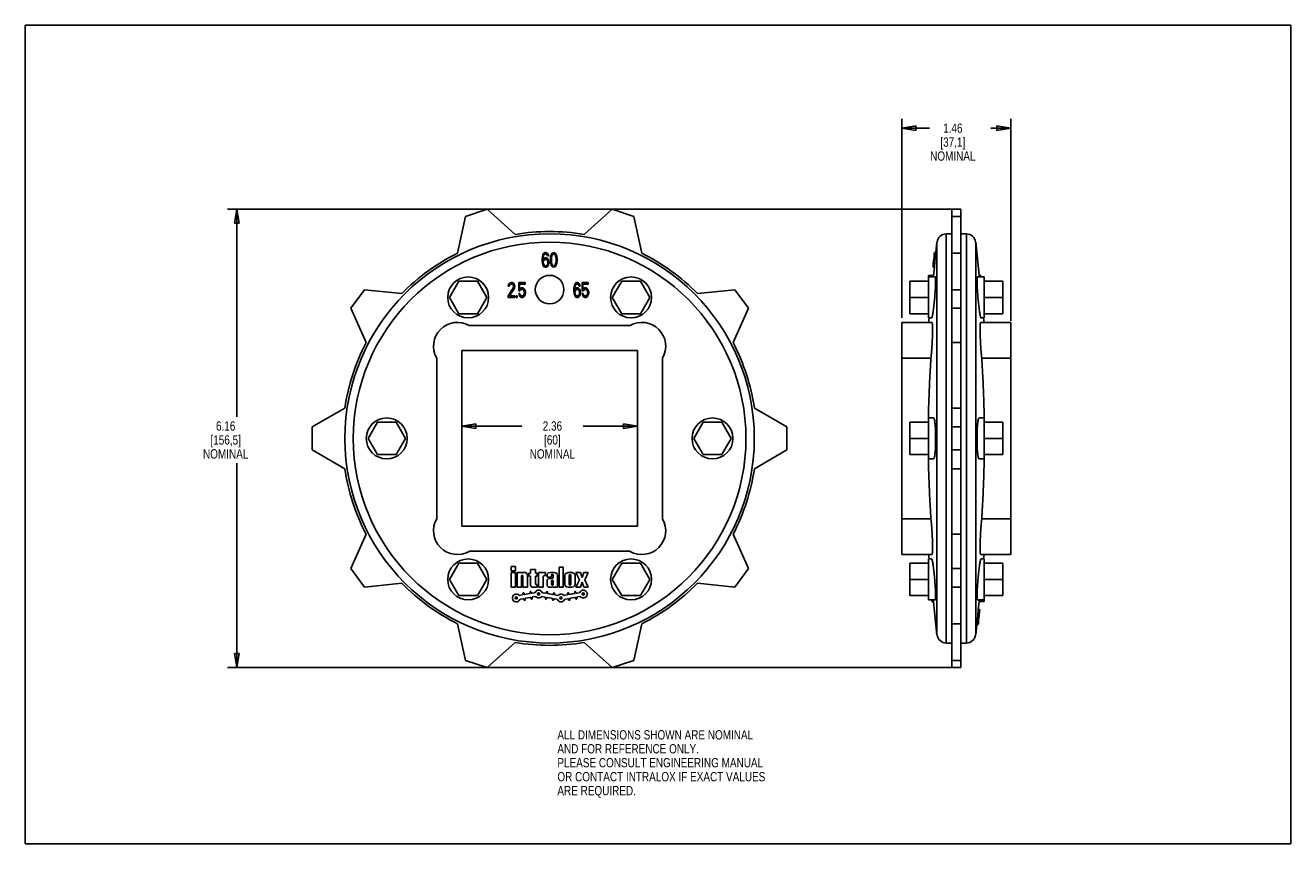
# Model space of a CAD drawing. Header units: inches. Extents: x 0 to 17, y 0 to 11.
import ezdxf

# ---------------------------------------------------------------- set-up
doc = ezdxf.new("R2010")
doc.units = ezdxf.units.IN
doc.header["$LTSCALE"] = 0.935
doc.header["$MEASUREMENT"] = 0
doc.layers.get('0').update_dxf_attribs({"linetype": 'CONTINUOUS'})
doc.layers.add('ALL_FEATURES', color=7, linetype='CONTINUOUS')
doc.styles.get("Standard").update_dxf_attribs({"font": 'txt', "width": 0.8})
doc.dimstyles.new('DIMSTYLE_1', dxfattribs={"dimtxt": 0.125, "dimasz": 0.1875, "dimexe": 0.18, "dimexo": 0.0625, "dimgap": 0.09, "dimtad": 0, "dimtih": 1, "dimtoh": 1, "dimzin": 4, "dimdsep": 46, "dimtxsty": 'STANDARD', "dimblk": 'CLOSED', "dimblk1": 'CLOSED', "dimblk2": 'CLOSED', "dimcen": 0.09, "dimadec": 0, "dimazin": 0, "dimtp": 0.01, "dimtm": 0.01, "dimtfac": 1, "dimtofl": 0, "dimtmove": 0, "dimatfit": 3, "dimldrblk": 'CLOSED', "dimfxl": 1, "dimtolj": 1, "dimtzin": 4, "dimarcsym": 0})

# ---------------------------------------------------------------- blocks, each defined once
blk = doc.blocks.new('_CLOSED')
at = {"color": 0, "linetype": 'BYBLOCK'}
for p, q in [((0, 0), (-1, 0.167)), ((-1, 0.167), (-1, -0.167)), ((-1, -0.167), (0, 0)), ((-1, 0), (0, 0))]:
    blk.add_line(p, q, dxfattribs=at)
blk = doc.blocks.new('*D0')
at = {"color": 3, "linetype": 'CONTINUOUS'}
for p, q in [((5.863, 6.566), (5.863, 5.489)), ((8.225, 6.566), (8.225, 5.489)), ((5.863, 5.614), (6.669, 5.614)), ((8.225, 5.614), (7.494, 5.614))]:
    blk.add_line(p, q, dxfattribs=at)
at = {"color": 3, "linetype": 'CONTINUOUS', "xscale": 0.1875, "yscale": 0.1875, "zscale": 0.1875, "rotation": 180}
blk.add_blockref('_CLOSED', (5.863, 5.614), dxfattribs=at)
at = {"color": 3, "linetype": 'CONTINUOUS', "xscale": 0.1875, "yscale": 0.1875, "zscale": 0.1875}
blk.add_blockref('_CLOSED', (8.225, 5.614), dxfattribs=at)
at = {"color": 3, "linetype": 'CONTINUOUS', "insert": (7.081, 5.677), "char_height": 0.125, "width": 0.7, "attachment_point": 2, "line_spacing_factor": 0.9}
blk.add_mtext('2.36\\P[60]\\PNOMINAL', dxfattribs=at)
blk = doc.blocks.new('*D1')
at = {"color": 3, "linetype": 'CONTINUOUS'}
for p, q in [((11.778, 7.07), (11.778, 9.742)), ((13.238, 7.027), (13.238, 9.742)), ((11.778, 9.617), (12.148, 9.617)), ((13.238, 9.617), (12.973, 9.617))]:
    blk.add_line(p, q, dxfattribs=at)
at = {"color": 3, "linetype": 'CONTINUOUS', "xscale": 0.1875, "yscale": 0.1875, "zscale": 0.1875, "rotation": 180}
blk.add_blockref('_CLOSED', (11.778, 9.617), dxfattribs=at)
at = {"color": 3, "linetype": 'CONTINUOUS', "xscale": 0.1875, "yscale": 0.1875, "zscale": 0.1875}
blk.add_blockref('_CLOSED', (13.238, 9.617), dxfattribs=at)
at = {"color": 3, "linetype": 'CONTINUOUS', "insert": (12.461, 9.68), "char_height": 0.125, "width": 0.7, "attachment_point": 2, "line_spacing_factor": 0.9}
blk.add_mtext('1.46\\P[37,1]\\PNOMINAL', dxfattribs=at)
blk = doc.blocks.new('*D2')
at = {"color": 3, "linetype": 'CONTINUOUS'}
for p, q in [((12.505, 8.528), (2.717, 8.528)), ((2.842, 8.528), (2.842, 5.739)), ((2.842, 2.367), (2.842, 5.114)), ((12.505, 2.367), (2.717, 2.367))]:
    blk.add_line(p, q, dxfattribs=at)
at = {"color": 3, "linetype": 'CONTINUOUS', "xscale": 0.1875, "yscale": 0.1875, "zscale": 0.1875}
for p, rotation in [((2.842, 8.528), 90), ((2.842, 2.367), 270)]:
    blk.add_blockref('_CLOSED', p, dxfattribs=dict(at, rotation=rotation))
at = {"color": 3, "linetype": 'CONTINUOUS', "insert": (2.692, 5.677), "char_height": 0.125, "width": 0.7, "attachment_point": 2, "line_spacing_factor": 0.9}
blk.add_mtext('6.16\\P[156,5]\\PNOMINAL', dxfattribs=at)

msp = doc.modelspace()

# ---------------------------------------------------------------- linework, layer by layer
at = {"color": 7, "linetype": 'CONTINUOUS'}
for p, q in [((0, 0), (0, 11)), ((0, 11), (17, 11)), ((17, 0), (17, 11)), ((6.205, 8.528), (5.912, 8.432)), ((6.581, 8.189), (6.205, 8.528)), ((7.883, 8.528), (7.507, 8.189)), ((8.176, 8.432), (7.883, 8.528)), ((12.448, 2.367), (12.448, 8.528)), ((12.568, 8.528), (12.448, 8.528)), ((12.568, 2.367), (12.568, 8.528)), ((5.912, 8.432), (5.807, 7.938)), ((8.281, 7.938), (8.176, 8.432)), ((12.568, 8.432), (12.448, 8.432)), ((12.373, 2.697), (12.373, 8.197)), ((12.373, 8.197), (12.448, 8.197)), ((12.643, 8.197), (12.568, 8.197)), ((12.643, 2.697), (12.643, 8.197)), ((12.234, 7.947), (12.248, 8.085)), ((12.248, 2.809), (12.248, 8.085)), ((12.768, 2.809), (12.768, 8.085)), ((12.814, 7.643), (12.768, 8.085)), ((6.944, 7.862), (6.947, 7.892)), ((6.944, 7.832), (6.944, 7.862)), ((6.944, 7.832), (6.947, 7.803)), ((6.947, 7.892), (6.952, 7.913)), ((6.952, 7.913), (6.959, 7.93)), ((6.957, 7.862), (6.959, 7.888)), ((6.957, 7.854), (6.972, 7.871)), ((6.957, 7.854), (6.957, 7.862)), ((6.959, 7.93), (6.972, 7.943)), ((6.959, 7.888), (6.962, 7.9)), ((6.959, 7.82), (6.962, 7.832)), ((6.962, 7.9), (6.967, 7.913)), ((6.962, 7.832), (6.967, 7.841)), ((6.967, 7.913), (6.974, 7.922)), ((6.967, 7.841), (6.974, 7.849)), ((6.972, 7.943), (6.984, 7.947)), ((6.972, 7.871), (6.984, 7.875)), ((6.974, 7.922), (6.982, 7.926)), ((6.974, 7.849), (6.982, 7.854)), ((6.982, 7.926), (6.997, 7.926)), ((6.982, 7.854), (6.999, 7.854)), ((6.984, 7.947), (6.994, 7.947)), ((6.984, 7.875), (6.997, 7.875)), ((6.994, 7.947), (7.007, 7.943)), ((6.997, 7.926), (7.004, 7.922)), ((6.997, 7.875), (7.009, 7.871)), ((6.999, 7.854), (7.007, 7.849)), ((7.004, 7.922), (7.012, 7.913)), ((7.007, 7.943), (7.019, 7.93)), ((7.007, 7.849), (7.014, 7.841)), ((7.009, 7.871), (7.022, 7.858)), ((7.012, 7.913), (7.017, 7.9)), ((7.014, 7.841), (7.019, 7.832)), ((7.017, 7.9), (7.029, 7.9)), ((7.019, 7.93), (7.027, 7.913)), ((7.019, 7.832), (7.022, 7.82)), ((7.022, 7.858), (7.029, 7.845)), ((7.027, 7.913), (7.029, 7.9)), ((7.029, 7.845), (7.034, 7.824)), ((7.034, 7.803), (7.034, 7.824)), ((7.054, 7.866), (7.057, 7.888)), ((7.054, 7.866), (7.054, 7.828)), ((7.054, 7.828), (7.057, 7.807)), ((7.057, 7.888), (7.059, 7.9)), ((7.059, 7.9), (7.064, 7.918)), ((7.064, 7.918), (7.072, 7.93)), ((7.067, 7.862), (7.069, 7.888)), ((7.067, 7.862), (7.067, 7.832)), ((7.067, 7.832), (7.069, 7.807)), ((7.069, 7.888), (7.079, 7.913)), ((7.072, 7.93), (7.084, 7.943)), ((7.079, 7.913), (7.087, 7.922)), ((7.084, 7.943), (7.099, 7.947)), ((7.087, 7.922), (7.099, 7.926)), ((7.099, 7.947), (7.114, 7.943)), ((7.099, 7.926), (7.112, 7.922)), ((7.112, 7.922), (7.119, 7.913)), ((7.114, 7.943), (7.127, 7.93)), ((7.119, 7.913), (7.129, 7.888)), ((7.127, 7.93), (7.134, 7.918)), ((7.129, 7.888), (7.132, 7.862)), ((7.129, 7.807), (7.132, 7.832)), ((7.132, 7.862), (7.132, 7.832)), ((7.134, 7.918), (7.139, 7.9)), ((7.139, 7.9), (7.142, 7.888)), ((7.142, 7.888), (7.144, 7.866)), ((7.142, 7.807), (7.144, 7.828)), ((7.144, 7.866), (7.144, 7.828)), ((12.199, 7.807), (12.201, 7.828)), ((12.205, 7.866), (12.201, 7.828)), ((12.221, 7.828), (12.201, 7.828)), ((12.208, 7.888), (12.205, 7.866)), ((12.225, 7.866), (12.205, 7.866)), ((12.209, 7.9), (12.208, 7.888)), ((12.228, 7.888), (12.208, 7.888)), ((12.21, 7.909), (12.209, 7.9)), ((12.229, 7.9), (12.209, 7.9)), ((12.211, 7.918), (12.21, 7.909)), ((12.212, 7.93), (12.211, 7.918)), ((12.231, 7.918), (12.211, 7.918)), ((12.213, 7.943), (12.212, 7.93)), ((12.232, 7.93), (12.212, 7.93)), ((12.233, 7.943), (12.213, 7.943)), ((12.234, 7.947), (12.214, 7.947)), ((12.219, 7.807), (12.221, 7.828)), ((12.225, 7.866), (12.221, 7.828)), ((12.228, 7.888), (12.225, 7.866)), ((12.229, 7.9), (12.228, 7.888)), ((12.231, 7.918), (12.229, 7.9)), ((12.232, 7.93), (12.231, 7.918)), ((12.233, 7.943), (12.232, 7.93)), ((12.568, 7.938), (12.448, 7.938)), ((6.947, 7.803), (6.952, 7.781)), ((6.952, 7.781), (6.959, 7.764)), ((6.959, 7.807), (6.959, 7.82)), ((6.959, 7.807), (6.962, 7.794)), ((6.959, 7.764), (6.972, 7.752)), ((6.962, 7.794), (6.967, 7.781)), ((6.967, 7.781), (6.974, 7.773)), ((6.972, 7.752), (6.984, 7.747)), ((6.974, 7.773), (6.982, 7.769)), ((6.982, 7.769), (6.999, 7.769)), ((6.984, 7.747), (6.997, 7.747)), ((6.997, 7.747), (7.009, 7.752)), ((6.999, 7.769), (7.007, 7.773)), ((7.007, 7.773), (7.014, 7.781)), ((7.009, 7.752), (7.022, 7.764)), ((7.014, 7.781), (7.019, 7.794)), ((7.019, 7.794), (7.022, 7.807)), ((7.022, 7.807), (7.022, 7.82)), ((7.022, 7.764), (7.029, 7.781)), ((7.029, 7.781), (7.034, 7.803)), ((7.057, 7.807), (7.059, 7.794)), ((7.059, 7.794), (7.064, 7.777)), ((7.064, 7.777), (7.072, 7.764)), ((7.069, 7.807), (7.079, 7.781)), ((7.072, 7.764), (7.084, 7.752)), ((7.079, 7.781), (7.087, 7.773)), ((7.084, 7.752), (7.099, 7.747)), ((7.087, 7.773), (7.099, 7.769)), ((7.099, 7.769), (7.112, 7.773)), ((7.099, 7.747), (7.114, 7.752)), ((7.112, 7.773), (7.119, 7.781)), ((7.114, 7.752), (7.127, 7.764)), ((7.119, 7.781), (7.129, 7.807)), ((7.127, 7.764), (7.134, 7.777)), ((7.134, 7.777), (7.139, 7.794)), ((7.139, 7.794), (7.142, 7.807)), ((12.193, 7.752), (12.195, 7.764)), ((12.213, 7.752), (12.193, 7.752)), ((12.213, 7.747), (12.193, 7.747)), ((12.195, 7.764), (12.196, 7.777)), ((12.215, 7.764), (12.195, 7.764)), ((12.196, 7.777), (12.197, 7.786)), ((12.216, 7.777), (12.196, 7.777)), ((12.197, 7.786), (12.198, 7.794)), ((12.198, 7.794), (12.199, 7.807)), ((12.218, 7.794), (12.198, 7.794)), ((12.219, 7.807), (12.199, 7.807)), ((12.201, 7.639), (12.213, 7.747)), ((12.213, 7.752), (12.215, 7.764)), ((12.215, 7.764), (12.216, 7.777)), ((12.216, 7.777), (12.218, 7.794)), ((12.218, 7.794), (12.219, 7.807)), ((5.824, 7.561), (5.698, 7.342)), ((6.076, 7.561), (5.824, 7.561)), ((6.202, 7.342), (6.076, 7.561)), ((6.489, 7.495), (6.491, 7.513)), ((6.489, 7.495), (6.501, 7.495)), ((6.491, 7.513), (6.501, 7.53)), ((6.501, 7.53), (6.511, 7.538)), ((6.501, 7.495), (6.506, 7.508)), ((6.506, 7.508), (6.514, 7.517)), ((6.511, 7.538), (6.529, 7.542)), ((6.514, 7.517), (6.526, 7.521)), ((6.526, 7.521), (6.536, 7.521)), ((6.529, 7.542), (6.539, 7.542)), ((6.536, 7.521), (6.549, 7.517)), ((6.539, 7.542), (6.554, 7.538)), ((6.549, 7.517), (6.556, 7.508)), ((6.554, 7.538), (6.564, 7.53)), ((6.556, 7.508), (6.561, 7.495)), ((6.556, 7.47), (6.561, 7.487)), ((6.561, 7.487), (6.561, 7.495)), ((6.564, 7.53), (6.574, 7.513)), ((6.576, 7.495), (6.574, 7.513)), ((6.574, 7.47), (6.576, 7.487)), ((6.576, 7.487), (6.576, 7.495)), ((6.629, 7.432), (6.629, 7.542)), ((6.629, 7.542), (6.714, 7.542)), ((6.641, 7.453), (6.641, 7.521)), ((6.641, 7.521), (6.714, 7.521)), ((6.714, 7.521), (6.714, 7.542)), ((7.372, 7.487), (7.369, 7.457)), ((7.372, 7.487), (7.377, 7.508)), ((7.377, 7.508), (7.384, 7.525)), ((7.384, 7.483), (7.382, 7.457)), ((7.384, 7.525), (7.397, 7.538)), ((7.384, 7.483), (7.387, 7.495)), ((7.387, 7.495), (7.392, 7.508)), ((7.392, 7.508), (7.399, 7.517)), ((7.397, 7.538), (7.409, 7.542)), ((7.399, 7.517), (7.407, 7.521)), ((7.407, 7.521), (7.422, 7.521)), ((7.409, 7.542), (7.419, 7.542)), ((7.419, 7.542), (7.432, 7.538)), ((7.422, 7.521), (7.429, 7.517)), ((7.429, 7.517), (7.437, 7.508)), ((7.432, 7.538), (7.444, 7.525)), ((7.437, 7.508), (7.442, 7.495)), ((7.442, 7.495), (7.454, 7.495)), ((7.444, 7.525), (7.452, 7.508)), ((7.452, 7.508), (7.454, 7.495)), ((7.479, 7.542), (7.479, 7.432)), ((7.479, 7.542), (7.564, 7.542)), ((7.492, 7.521), (7.492, 7.453)), ((7.492, 7.521), (7.564, 7.521)), ((7.564, 7.542), (7.564, 7.521)), ((8.012, 7.561), (7.886, 7.342)), ((8.264, 7.561), (8.012, 7.561)), ((8.39, 7.342), (8.264, 7.561)), ((11.883, 7.124), (11.883, 7.561)), ((12.814, 7.643), (12.834, 7.643)), ((12.835, 7.624), (12.815, 7.624)), ((12.815, 7.617), (12.815, 7.624)), ((12.836, 7.623), (12.834, 7.643)), ((12.834, 7.643), (12.836, 7.623)), ((12.835, 7.624), (12.835, 7.618)), ((12.835, 7.617), (12.835, 7.624)), ((12.837, 7.618), (12.836, 7.623)), ((12.836, 7.623), (12.836, 7.618)), ((12.836, 7.618), (12.836, 7.617)), ((12.837, 7.617), (12.837, 7.618)), ((13.133, 7.124), (13.133, 7.561)), ((4.555, 7.446), (4.374, 7.197)), ((5.058, 7.393), (4.555, 7.446)), ((5.698, 7.342), (5.824, 7.124)), ((6.076, 7.124), (6.202, 7.342)), ((6.486, 7.364), (6.556, 7.47)), ((6.486, 7.342), (6.486, 7.364)), ((6.486, 7.342), (6.576, 7.342)), ((6.506, 7.364), (6.569, 7.457)), ((6.506, 7.364), (6.576, 7.364)), ((6.569, 7.457), (6.574, 7.47)), ((6.576, 7.342), (6.576, 7.364)), ((6.596, 7.342), (6.596, 7.364)), ((6.596, 7.364), (6.609, 7.364)), ((6.596, 7.342), (6.609, 7.342)), ((6.609, 7.342), (6.609, 7.364)), ((6.629, 7.432), (6.646, 7.432)), ((6.629, 7.393), (6.634, 7.376)), ((6.629, 7.393), (6.644, 7.393)), ((6.634, 7.376), (6.641, 7.359)), ((6.641, 7.453), (6.654, 7.466)), ((6.641, 7.359), (6.654, 7.347)), ((6.644, 7.393), (6.649, 7.376)), ((6.646, 7.432), (6.656, 7.444)), ((6.649, 7.376), (6.656, 7.368)), ((6.654, 7.466), (6.666, 7.47)), ((6.654, 7.347), (6.666, 7.342)), ((6.656, 7.444), (6.666, 7.449)), ((6.656, 7.368), (6.666, 7.364)), ((6.666, 7.47), (6.681, 7.47)), ((6.666, 7.449), (6.681, 7.449)), ((6.666, 7.364), (6.681, 7.364)), ((6.666, 7.342), (6.681, 7.342)), ((6.681, 7.47), (6.694, 7.466)), ((6.681, 7.449), (6.691, 7.444)), ((6.681, 7.364), (6.691, 7.368)), ((6.681, 7.342), (6.694, 7.347)), ((6.691, 7.444), (6.699, 7.436)), ((6.691, 7.368), (6.699, 7.376)), ((6.694, 7.466), (6.706, 7.453)), ((6.694, 7.347), (6.706, 7.359)), ((6.699, 7.436), (6.704, 7.423)), ((6.699, 7.376), (6.704, 7.389)), ((6.704, 7.423), (6.706, 7.41)), ((6.704, 7.389), (6.706, 7.402)), ((6.706, 7.453), (6.714, 7.436)), ((6.706, 7.402), (6.706, 7.41)), ((6.706, 7.359), (6.714, 7.376)), ((6.714, 7.436), (6.719, 7.415)), ((6.714, 7.376), (6.719, 7.398)), ((6.719, 7.398), (6.719, 7.415)), ((7.369, 7.457), (7.369, 7.427)), ((7.369, 7.427), (7.372, 7.398)), ((7.372, 7.398), (7.377, 7.376)), ((7.377, 7.376), (7.384, 7.359)), ((7.382, 7.449), (7.397, 7.466)), ((7.382, 7.457), (7.382, 7.449)), ((7.384, 7.415), (7.387, 7.427)), ((7.384, 7.415), (7.384, 7.402)), ((7.384, 7.402), (7.387, 7.389)), ((7.384, 7.359), (7.397, 7.347)), ((7.387, 7.427), (7.392, 7.436)), ((7.387, 7.389), (7.392, 7.376)), ((7.392, 7.436), (7.399, 7.444)), ((7.392, 7.376), (7.399, 7.368)), ((7.397, 7.466), (7.409, 7.47)), ((7.397, 7.347), (7.409, 7.342)), ((7.399, 7.444), (7.407, 7.449)), ((7.399, 7.368), (7.407, 7.364)), ((7.407, 7.449), (7.424, 7.449)), ((7.407, 7.364), (7.424, 7.364)), ((7.409, 7.47), (7.422, 7.47)), ((7.409, 7.342), (7.422, 7.342)), ((7.422, 7.47), (7.434, 7.466)), ((7.422, 7.342), (7.434, 7.347)), ((7.424, 7.449), (7.432, 7.444)), ((7.424, 7.364), (7.432, 7.368)), ((7.432, 7.444), (7.439, 7.436)), ((7.432, 7.368), (7.439, 7.376)), ((7.434, 7.466), (7.447, 7.453)), ((7.434, 7.347), (7.447, 7.359)), ((7.439, 7.436), (7.444, 7.427)), ((7.439, 7.376), (7.444, 7.389)), ((7.444, 7.427), (7.447, 7.415)), ((7.447, 7.402), (7.444, 7.389)), ((7.447, 7.453), (7.454, 7.44)), ((7.447, 7.415), (7.447, 7.402)), ((7.447, 7.359), (7.454, 7.376)), ((7.454, 7.44), (7.459, 7.419)), ((7.454, 7.376), (7.459, 7.398)), ((7.459, 7.419), (7.459, 7.398)), ((7.479, 7.432), (7.497, 7.432)), ((7.479, 7.393), (7.484, 7.376)), ((7.479, 7.393), (7.494, 7.393)), ((7.484, 7.376), (7.492, 7.359)), ((7.492, 7.453), (7.504, 7.466)), ((7.492, 7.359), (7.504, 7.347)), ((7.494, 7.393), (7.499, 7.376)), ((7.497, 7.432), (7.507, 7.444)), ((7.499, 7.376), (7.507, 7.368)), ((7.504, 7.466), (7.517, 7.47)), ((7.504, 7.347), (7.517, 7.342)), ((7.507, 7.444), (7.517, 7.449)), ((7.507, 7.368), (7.517, 7.364)), ((7.517, 7.47), (7.532, 7.47)), ((7.517, 7.449), (7.532, 7.449)), ((7.517, 7.364), (7.532, 7.364)), ((7.517, 7.342), (7.532, 7.342)), ((7.532, 7.47), (7.544, 7.466)), ((7.532, 7.449), (7.542, 7.444)), ((7.532, 7.364), (7.542, 7.368)), ((7.532, 7.342), (7.544, 7.347)), ((7.542, 7.444), (7.549, 7.436)), ((7.542, 7.368), (7.549, 7.376)), ((7.544, 7.466), (7.557, 7.453)), ((7.544, 7.347), (7.557, 7.359)), ((7.549, 7.436), (7.554, 7.423)), ((7.549, 7.376), (7.554, 7.389)), ((7.554, 7.423), (7.557, 7.41)), ((7.557, 7.402), (7.554, 7.389)), ((7.557, 7.453), (7.564, 7.436)), ((7.557, 7.41), (7.557, 7.402)), ((7.557, 7.359), (7.564, 7.376)), ((7.564, 7.436), (7.569, 7.415)), ((7.569, 7.398), (7.564, 7.376)), ((7.569, 7.415), (7.569, 7.398)), ((7.886, 7.342), (8.012, 7.124)), ((8.264, 7.124), (8.39, 7.342)), ((9.533, 7.446), (9.03, 7.393)), ((9.714, 7.197), (9.533, 7.446)), ((12.568, 7.446), (12.448, 7.446)), ((4.374, 7.197), (4.58, 6.735)), ((9.509, 6.735), (9.714, 7.197)), ((12.568, 7.197), (12.448, 7.197)), ((5.824, 7.124), (6.076, 7.124)), ((8.012, 7.124), (8.264, 7.124)), ((11.778, 3.887), (11.778, 7.007)), ((12.18, 7.007), (11.778, 7.007)), ((12.135, 7.007), (12.141, 7.067)), ((12.836, 7.007), (13.238, 7.007)), ((12.881, 7.007), (12.875, 7.067)), ((13.238, 7.007), (13.238, 3.887)), ((8.125, 6.965), (5.963, 6.965)), ((12.568, 6.735), (12.448, 6.735)), ((5.527, 6.528), (5.527, 4.367)), ((5.863, 6.628), (5.863, 4.266)), ((8.225, 6.628), (5.863, 6.628)), ((8.225, 4.266), (8.225, 6.628)), ((8.562, 4.367), (8.562, 6.528)), ((12.167, 6.528), (11.778, 6.528)), ((12.849, 6.528), (13.238, 6.528)), ((4.293, 5.854), (3.855, 5.601)), ((10.233, 5.601), (9.795, 5.854)), ((12.568, 5.854), (12.448, 5.854)), ((4.73, 5.666), (4.604, 5.447)), ((4.982, 5.666), (4.73, 5.666)), ((5.108, 5.447), (4.982, 5.666)), ((9.106, 5.666), (8.98, 5.447)), ((9.358, 5.666), (9.106, 5.666)), ((9.484, 5.447), (9.358, 5.666)), ((11.883, 5.229), (11.883, 5.666)), ((13.133, 5.229), (13.133, 5.666)), ((3.855, 5.601), (3.855, 5.293)), ((4.604, 5.447), (4.73, 5.229)), ((4.982, 5.229), (5.108, 5.447)), ((8.98, 5.447), (9.106, 5.229)), ((9.358, 5.229), (9.484, 5.447)), ((10.233, 5.293), (10.233, 5.601)), ((12.568, 5.601), (12.448, 5.601)), ((3.855, 5.293), (4.293, 5.04)), ((9.795, 5.04), (10.233, 5.293)), ((12.568, 5.293), (12.448, 5.293)), ((4.73, 5.229), (4.982, 5.229)), ((9.106, 5.229), (9.358, 5.229)), ((12.568, 5.04), (12.448, 5.04)), ((5.863, 4.266), (8.225, 4.266)), ((12.167, 4.367), (11.778, 4.367)), ((12.849, 4.367), (13.238, 4.367)), ((4.58, 4.16), (4.374, 3.698)), ((9.714, 3.698), (9.509, 4.16)), ((12.568, 4.16), (12.448, 4.16)), ((5.963, 3.93), (8.125, 3.93)), ((5.824, 3.771), (5.698, 3.552)), ((6.076, 3.771), (5.824, 3.771)), ((6.202, 3.552), (6.076, 3.771)), ((8.012, 3.771), (7.886, 3.552)), ((8.264, 3.771), (8.012, 3.771)), ((8.39, 3.552), (8.264, 3.771)), ((12.18, 3.887), (11.778, 3.887)), ((11.883, 3.334), (11.883, 3.771)), ((12.135, 3.887), (12.141, 3.827)), ((12.836, 3.887), (13.238, 3.887)), ((12.881, 3.887), (12.875, 3.827)), ((13.133, 3.334), (13.133, 3.771)), ((4.374, 3.698), (4.555, 3.448)), ((6.586, 3.727), (6.526, 3.727)), ((6.526, 3.667), (6.526, 3.727)), ((6.586, 3.667), (6.526, 3.667)), ((6.586, 3.647), (6.526, 3.647)), ((6.526, 3.447), (6.526, 3.647)), ((6.586, 3.667), (6.586, 3.727)), ((6.586, 3.447), (6.586, 3.647)), ((6.666, 3.647), (6.606, 3.647)), ((6.606, 3.447), (6.606, 3.647)), ((6.666, 3.636), (6.666, 3.647)), ((6.666, 3.447), (6.666, 3.597)), ((6.686, 3.447), (6.686, 3.597)), ((6.71, 3.647), (6.692, 3.647)), ((6.746, 3.447), (6.746, 3.611)), ((6.786, 3.635), (6.766, 3.635)), ((6.766, 3.595), (6.766, 3.635)), ((6.786, 3.595), (6.766, 3.595)), ((6.856, 3.687), (6.786, 3.687)), ((6.786, 3.635), (6.786, 3.687)), ((6.786, 3.483), (6.786, 3.595)), ((6.856, 3.635), (6.856, 3.687)), ((6.876, 3.635), (6.856, 3.635)), ((6.876, 3.595), (6.856, 3.595)), ((6.856, 3.493), (6.856, 3.595)), ((6.876, 3.595), (6.876, 3.635)), ((6.956, 3.647), (6.896, 3.647)), ((6.896, 3.447), (6.896, 3.647)), ((6.956, 3.638), (6.956, 3.647)), ((6.956, 3.447), (6.956, 3.585)), ((6.99, 3.603), (6.974, 3.603)), ((6.99, 3.647), (6.981, 3.647)), ((6.99, 3.603), (6.99, 3.647)), ((7.01, 3.581), (7.01, 3.611)), ((7.07, 3.581), (7.01, 3.581)), ((7.07, 3.609), (7.07, 3.581)), ((7.09, 3.609), (7.09, 3.575)), ((7.15, 3.611), (7.15, 3.447)), ((7.228, 3.717), (7.17, 3.717)), ((7.17, 3.717), (7.17, 3.447)), ((7.228, 3.717), (7.228, 3.447)), ((7.248, 3.609), (7.248, 3.483)), ((7.307, 3.607), (7.307, 3.485)), ((7.327, 3.607), (7.327, 3.485)), ((7.386, 3.609), (7.386, 3.483)), ((7.458, 3.645), (7.396, 3.645)), ((7.444, 3.547), (7.396, 3.645)), ((7.48, 3.576), (7.458, 3.645)), ((7.502, 3.645), (7.48, 3.576)), ((7.564, 3.645), (7.502, 3.645)), ((7.564, 3.645), (7.516, 3.547)), ((9.533, 3.448), (9.714, 3.698)), ((12.568, 3.698), (12.448, 3.698)), ((4.555, 3.448), (5.058, 3.501)), ((5.698, 3.552), (5.824, 3.334)), ((6.076, 3.334), (6.202, 3.552)), ((6.586, 3.447), (6.526, 3.447)), ((6.666, 3.447), (6.606, 3.447)), ((6.746, 3.447), (6.686, 3.447)), ((6.876, 3.447), (6.822, 3.447)), ((6.876, 3.483), (6.866, 3.483)), ((6.876, 3.447), (6.876, 3.483)), ((6.956, 3.447), (6.896, 3.447)), ((7.01, 3.477), (7.01, 3.535)), ((7.08, 3.565), (7.04, 3.565)), ((7.072, 3.447), (7.04, 3.447)), ((7.07, 3.529), (7.07, 3.487)), ((7.092, 3.539), (7.08, 3.539)), ((7.084, 3.477), (7.08, 3.477)), ((7.092, 3.539), (7.092, 3.485)), ((7.092, 3.455), (7.092, 3.447)), ((7.15, 3.447), (7.092, 3.447)), ((7.228, 3.447), (7.17, 3.447)), ((7.444, 3.547), (7.396, 3.447)), ((7.458, 3.447), (7.396, 3.447)), ((7.48, 3.517), (7.458, 3.447)), ((7.502, 3.447), (7.48, 3.517)), ((7.564, 3.447), (7.502, 3.447)), ((7.564, 3.447), (7.516, 3.547)), ((7.886, 3.552), (8.012, 3.334)), ((8.264, 3.334), (8.39, 3.552)), ((9.03, 3.501), (9.533, 3.448)), ((12.568, 3.448), (12.448, 3.448)), ((5.824, 3.334), (6.076, 3.334)), ((6.681, 3.345), (6.64, 3.337)), ((6.69, 3.293), (6.649, 3.286)), ((6.687, 3.354), (6.686, 3.364)), ((6.701, 3.277), (6.699, 3.287)), ((6.703, 3.357), (6.701, 3.367)), ((6.775, 3.361), (6.712, 3.35)), ((6.717, 3.28), (6.715, 3.29)), ((6.784, 3.31), (6.721, 3.299)), ((6.782, 3.371), (6.78, 3.38)), ((6.795, 3.294), (6.794, 3.304)), ((6.798, 3.373), (6.796, 3.383)), ((6.843, 3.373), (6.807, 3.367)), ((6.811, 3.297), (6.809, 3.306)), ((6.852, 3.322), (6.816, 3.316)), ((6.981, 3.315), (6.94, 3.322)), ((6.99, 3.366), (6.949, 3.373)), ((6.987, 3.306), (6.986, 3.296)), ((7.001, 3.382), (6.999, 3.373)), ((7.003, 3.303), (7.001, 3.293)), ((7.075, 3.298), (7.012, 3.309)), ((7.017, 3.38), (7.015, 3.37)), ((7.084, 3.349), (7.021, 3.361)), ((7.082, 3.289), (7.08, 3.279)), ((7.095, 3.366), (7.094, 3.356)), ((7.098, 3.286), (7.096, 3.276)), ((7.143, 3.286), (7.107, 3.293)), ((7.111, 3.363), (7.109, 3.353)), ((7.152, 3.337), (7.116, 3.344)), ((7.281, 3.345), (7.24, 3.337)), ((7.29, 3.293), (7.249, 3.286)), ((7.287, 3.354), (7.286, 3.364)), ((7.301, 3.277), (7.299, 3.287)), ((7.303, 3.357), (7.301, 3.367)), ((7.375, 3.361), (7.312, 3.35)), ((7.317, 3.28), (7.315, 3.29)), ((7.384, 3.31), (7.321, 3.299)), ((7.382, 3.371), (7.38, 3.38)), ((7.395, 3.294), (7.394, 3.304)), ((7.398, 3.373), (7.396, 3.383)), ((7.443, 3.373), (7.407, 3.367)), ((7.411, 3.297), (7.409, 3.306)), ((7.452, 3.322), (7.416, 3.316)), ((8.012, 3.334), (8.264, 3.334)), ((12.179, 3.277), (12.179, 3.277)), ((12.179, 3.277), (12.18, 3.272)), ((12.18, 3.272), (12.18, 3.277)), ((12.18, 3.277), (12.18, 3.277)), ((12.18, 3.272), (12.182, 3.251)), ((12.182, 3.251), (12.18, 3.272)), ((12.181, 3.27), (12.181, 3.277)), ((12.181, 3.277), (12.181, 3.27)), ((12.181, 3.27), (12.201, 3.27)), ((12.202, 3.251), (12.182, 3.251)), ((12.201, 3.277), (12.201, 3.27)), ((12.202, 3.251), (12.248, 2.809)), ((12.815, 3.255), (12.803, 3.147)), ((12.791, 3.028), (12.795, 3.066)), ((12.797, 3.088), (12.795, 3.066)), ((12.795, 3.066), (12.815, 3.066)), ((12.798, 3.1), (12.797, 3.088)), ((12.797, 3.088), (12.817, 3.088)), ((12.8, 3.118), (12.798, 3.1)), ((12.798, 3.1), (12.818, 3.1)), ((12.801, 3.13), (12.8, 3.118)), ((12.8, 3.118), (12.82, 3.118)), ((12.803, 3.143), (12.801, 3.13)), ((12.801, 3.13), (12.821, 3.13)), ((12.803, 3.147), (12.823, 3.147)), ((12.803, 3.143), (12.823, 3.143)), ((12.811, 3.028), (12.815, 3.066)), ((12.817, 3.088), (12.815, 3.066)), ((12.818, 3.1), (12.817, 3.088)), ((12.819, 3.109), (12.818, 3.1)), ((12.82, 3.118), (12.819, 3.109)), ((12.821, 3.13), (12.82, 3.118)), ((12.823, 3.143), (12.821, 3.13)), ((5.807, 2.957), (5.912, 2.462)), ((8.176, 2.462), (8.281, 2.957)), ((12.568, 2.957), (12.448, 2.957)), ((12.782, 2.947), (12.768, 2.809)), ((12.782, 2.947), (12.802, 2.947)), ((12.783, 2.952), (12.784, 2.964)), ((12.783, 2.952), (12.803, 2.952)), ((12.784, 2.964), (12.785, 2.977)), ((12.784, 2.964), (12.804, 2.964)), ((12.785, 2.977), (12.787, 2.994)), ((12.785, 2.977), (12.805, 2.977)), ((12.787, 2.994), (12.788, 3.007)), ((12.787, 2.994), (12.807, 2.994)), ((12.788, 3.007), (12.791, 3.028)), ((12.788, 3.007), (12.808, 3.007)), ((12.791, 3.028), (12.811, 3.028)), ((12.803, 2.952), (12.804, 2.964)), ((12.804, 2.964), (12.805, 2.977)), ((12.805, 2.977), (12.806, 2.986)), ((12.806, 2.986), (12.807, 2.994)), ((12.807, 2.994), (12.808, 3.007)), ((12.808, 3.007), (12.811, 3.028)), ((6.205, 2.367), (6.581, 2.705)), ((7.507, 2.705), (7.883, 2.367)), ((12.373, 2.697), (12.448, 2.697)), ((12.643, 2.697), (12.568, 2.697)), ((5.912, 2.462), (6.205, 2.367)), ((7.883, 2.367), (8.176, 2.462)), ((12.568, 2.462), (12.448, 2.462)), ((12.568, 2.367), (12.448, 2.367)), ((0, 0), (17, 0))]:
    msp.add_line(p, q, dxfattribs=at)
for centre, radius in [((7.044, 5.447), 2.75), ((7.044, 5.447), 2.638), ((6.596, 3.303), 0.014), ((6.896, 3.356), 0.014), ((7.196, 3.303), 0.014), ((7.496, 3.356), 0.014)]:
    msp.add_circle(centre, radius, dxfattribs=at)
for centre, radius, start, end in [((7.044, 5.447), 2.781, 80.413, 99.587), ((12.373, 8.072), 0.125, 90, 174), ((12.643, 8.072), 0.125, 6, 90), ((7.044, 5.447), 2.781, 116.413, 135.587), ((7.044, 5.447), 2.781, 44.413, 63.587), ((14.118, 7.763), 1.914, 174.4636, 174.5916), ((14.138, 7.763), 1.914, 174.4636, 174.5916), ((14.009, 7.54), 1.828, 173.3659, 173.5002), ((14.029, 7.54), 1.828, 173.3659, 173.5002), ((5.804, 6.687), 0.32, 60.1334, 209.8666), ((8.284, 6.687), 0.32, 330.1334, 119.8666), ((7.044, 5.447), 2.781, 152.413, 171.587), ((7.044, 5.447), 2.781, 8.413, 27.587), ((27.14, 5.441), 15.01, 178.9711, 179.1415), ((-2.124, 5.441), 15.009, 0.8585, 1.0283), ((27.14, 5.454), 15.009, 180.8585, 181.0283), ((-2.124, 5.454), 15.01, 358.9711, 359.1415), ((7.044, 5.447), 2.781, 188.413, 207.587), ((7.044, 5.447), 2.781, 332.413, 351.587), ((5.804, 4.207), 0.32, 150.1334, 299.8666), ((8.284, 4.207), 0.32, 240.1334, 29.8666), ((6.692, 3.611), 0.036, 90, 136.2383), ((6.676, 3.597), 0.01, 0, 180), ((6.71, 3.611), 0.036, 0, 90), ((6.981, 3.611), 0.036, 90, 132.7486), ((6.974, 3.585), 0.018, 90, 180), ((7.04, 3.611), 0.03, 107.9202, 180), ((7.08, 3.487), 0.16, 72.0798, 107.9202), ((7.08, 3.609), 0.01, 0, 180), ((7.08, 3.575), 0.01, 270, 360), ((7.12, 3.611), 0.03, 0, 72.0798), ((7.278, 3.609), 0.03, 107.4576, 180), ((7.317, 3.485), 0.16, 72.5424, 107.4576), ((7.317, 3.607), 0.01, 0, 180), ((7.356, 3.609), 0.03, 0, 72.5424), ((7.044, 5.447), 2.781, 224.413, 243.587), ((6.822, 3.483), 0.036, 180, 270), ((6.896, 3.356), 0.052, 24.5181, 155.4819), ((6.866, 3.493), 0.01, 180, 270), ((7.04, 3.535), 0.03, 90, 180), ((7.04, 3.477), 0.03, 180, 270), ((7.08, 3.529), 0.01, 90, 180), ((7.08, 3.487), 0.01, 180, 270), ((7.072, 3.477), 0.03, 270, 312.8334), ((7.084, 3.485), 0.008, 270, 360), ((7.278, 3.483), 0.03, 180, 252.5424), ((7.317, 3.607), 0.16, 252.5424, 287.4576), ((7.317, 3.485), 0.01, 180, 360), ((7.356, 3.483), 0.03, 287.4576, 360), ((7.496, 3.356), 0.052, 224.5181, 155.4819), ((7.044, 5.447), 2.781, 296.413, 315.587), ((6.596, 3.303), 0.052, 44.5181, 335.4819), ((6.639, 3.345), 0.008, 224.5181, 280), ((6.651, 3.278), 0.008, 100, 155.4819), ((6.679, 3.353), 0.008, 280, 10), ((6.693, 3.365), 0.008, 10, 190), ((6.691, 3.286), 0.008, 10, 100), ((6.709, 3.278), 0.008, 190, 10), ((6.711, 3.358), 0.008, 190, 280), ((6.723, 3.291), 0.008, 100, 190), ((6.774, 3.369), 0.008, 280, 10), ((6.788, 3.382), 0.008, 10, 190), ((6.786, 3.302), 0.008, 10, 100), ((6.803, 3.295), 0.008, 190, 10), ((6.806, 3.375), 0.008, 190, 280), ((6.817, 3.308), 0.008, 100, 190), ((6.842, 3.381), 0.008, 280, 335.4819), ((6.853, 3.314), 0.008, 44.5181, 100), ((6.896, 3.356), 0.052, 224.5181, 315.4819), ((6.939, 3.314), 0.008, 80, 135.4819), ((6.951, 3.381), 0.008, 204.5181, 260), ((6.979, 3.307), 0.008, 350, 80), ((6.993, 3.294), 0.008, 170, 350), ((6.991, 3.374), 0.008, 260, 350), ((7.009, 3.381), 0.008, 350, 170), ((7.011, 3.301), 0.008, 80, 170), ((7.023, 3.368), 0.008, 170, 260), ((7.074, 3.29), 0.008, 350, 80), ((7.088, 3.278), 0.008, 170, 350), ((7.086, 3.357), 0.008, 260, 350), ((7.103, 3.364), 0.008, 350, 170), ((7.106, 3.285), 0.008, 80, 170), ((7.117, 3.352), 0.008, 170, 260), ((7.142, 3.278), 0.008, 24.5181, 80), ((7.196, 3.303), 0.052, 204.5181, 335.4819), ((7.153, 3.345), 0.008, 260, 315.4819), ((7.196, 3.303), 0.052, 44.5181, 135.4819), ((7.239, 3.345), 0.008, 224.5181, 280), ((7.251, 3.278), 0.008, 100, 155.4819), ((7.279, 3.353), 0.008, 280, 10), ((7.293, 3.365), 0.008, 10, 190), ((7.291, 3.286), 0.008, 10, 100), ((7.309, 3.278), 0.008, 190, 10), ((7.311, 3.358), 0.008, 190, 280), ((7.323, 3.291), 0.008, 100, 190), ((7.374, 3.369), 0.008, 280, 10), ((7.388, 3.382), 0.008, 10, 190), ((7.386, 3.302), 0.008, 10, 100), ((7.403, 3.295), 0.008, 190, 10), ((7.406, 3.375), 0.008, 190, 280), ((7.417, 3.308), 0.008, 100, 190), ((7.442, 3.381), 0.008, 280, 335.4819), ((7.453, 3.314), 0.008, 44.5181, 100), ((10.987, 3.354), 1.828, 353.3659, 353.5002), ((11.007, 3.354), 1.828, 353.3659, 353.5002), ((10.878, 3.132), 1.914, 354.4636, 354.5916), ((10.898, 3.132), 1.914, 354.4636, 354.5916), ((12.373, 2.822), 0.125, 186, 270), ((12.643, 2.822), 0.125, 270, 354), ((7.044, 5.447), 2.781, 260.413, 279.587)]:
    msp.add_arc(centre, radius, start, end, dxfattribs=at)
for points, knots in [([(12.814, 7.643), (12.814, 7.643), (12.813, 7.643), (12.815, 7.64), (12.814, 7.636), (12.815, 7.63), (12.815, 7.626), (12.815, 7.624)], [0, 0, 0, 0, 0.002442, 0.119906, 0.349583, 0.681929, 1, 1, 1, 1]), ([(12.167, 6.528), (12.168, 6.542), (12.171, 6.571), (12.175, 6.615), (12.179, 6.66), (12.182, 6.706), (12.184, 6.752), (12.186, 6.797), (12.188, 6.839), (12.189, 6.877), (12.189, 6.912), (12.189, 6.942), (12.188, 6.967), (12.187, 6.986), (12.184, 6.997), (12.183, 7.007), (12.181, 7.007), (12.18, 7.007)], [0, 0, 0, 0, 0.087543, 0.180071, 0.275703, 0.372447, 0.468167, 0.560974, 0.648852, 0.730003, 0.802786, 0.86569, 0.917429, 0.957001, 0.983708, 0.997492, 1, 1, 1, 1]), ([(12.835, 7.007), (12.835, 7.007), (12.832, 7.007), (12.831, 6.997), (12.829, 6.986), (12.828, 6.967), (12.827, 6.942), (12.827, 6.912), (12.827, 6.877), (12.828, 6.838), (12.83, 6.796), (12.832, 6.752), (12.834, 6.706), (12.837, 6.66), (12.841, 6.615), (12.845, 6.571), (12.848, 6.542), (12.849, 6.528)], [0, 0, 0, 0, 0.002535, 0.016409, 0.043241, 0.082952, 0.134824, 0.197838, 0.270692, 0.351862, 0.439704, 0.532416, 0.627997, 0.724581, 0.820068, 0.912494, 1, 1, 1, 1]), ([(12.167, 6.528), (12.163, 6.474), (12.157, 6.369), (12.149, 6.212), (12.143, 6.059), (12.137, 5.907), (12.134, 5.795), (12.133, 5.733), (12.133, 5.722)], [0, 0, 0, 0, 0.200309, 0.393326, 0.582728, 0.771044, 0.959919, 1, 1, 1, 1]), ([(12.883, 5.722), (12.883, 5.733), (12.881, 5.795), (12.879, 5.908), (12.873, 6.06), (12.867, 6.213), (12.859, 6.369), (12.852, 6.474), (12.849, 6.528)], [0, 0, 0, 0, 0.041285, 0.230531, 0.418974, 0.608201, 0.800668, 1, 1, 1, 1]), ([(12.133, 5.172), (12.133, 5.161), (12.134, 5.099), (12.137, 4.987), (12.143, 4.834), (12.149, 4.681), (12.157, 4.525), (12.163, 4.42), (12.167, 4.367)], [0, 0, 0, 0, 0.041285, 0.230531, 0.418974, 0.608201, 0.800668, 1, 1, 1, 1]), ([(12.849, 4.367), (12.852, 4.42), (12.859, 4.526), (12.867, 4.682), (12.873, 4.836), (12.879, 4.988), (12.881, 5.1), (12.883, 5.162), (12.883, 5.172)], [0, 0, 0, 0, 0.200309, 0.393326, 0.582728, 0.771044, 0.959919, 1, 1, 1, 1]), ([(12.18, 3.888), (12.181, 3.888), (12.183, 3.888), (12.184, 3.897), (12.187, 3.908), (12.188, 3.928), (12.189, 3.953), (12.189, 3.983), (12.189, 4.018), (12.188, 4.056), (12.186, 4.098), (12.184, 4.143), (12.182, 4.188), (12.179, 4.234), (12.175, 4.28), (12.171, 4.324), (12.168, 4.353), (12.167, 4.367)], [0, 0, 0, 0, 0.002535, 0.016409, 0.043241, 0.082952, 0.134824, 0.197838, 0.270692, 0.351862, 0.439704, 0.532416, 0.627997, 0.724581, 0.820068, 0.912494, 1, 1, 1, 1]), ([(12.849, 4.367), (12.848, 4.353), (12.845, 4.324), (12.841, 4.28), (12.837, 4.234), (12.834, 4.188), (12.832, 4.142), (12.83, 4.098), (12.828, 4.056), (12.827, 4.017), (12.827, 3.982), (12.827, 3.952), (12.828, 3.928), (12.829, 3.908), (12.831, 3.897), (12.833, 3.888), (12.835, 3.888), (12.835, 3.888)], [0, 0, 0, 0, 0.087543, 0.180071, 0.275703, 0.372447, 0.468167, 0.560974, 0.648852, 0.730003, 0.802786, 0.86569, 0.917429, 0.957001, 0.983708, 0.997492, 1, 1, 1, 1]), ([(12.202, 3.252), (12.202, 3.252), (12.203, 3.252), (12.201, 3.255), (12.202, 3.259), (12.201, 3.264), (12.201, 3.268), (12.201, 3.27)], [0, 0, 0, 0, 0.002442, 0.119906, 0.349583, 0.681929, 1, 1, 1, 1])]:
    msp.add_open_spline(points, degree=3, knots=knots, dxfattribs=at)
at = {"layer": 'ALL_FEATURES', "color": 7, "linetype": 'CONTINUOUS'}
for p, q in [((12.133, 7.561), (11.883, 7.561)), ((12.133, 7.067), (12.133, 7.639)), ((12.201, 7.639), (12.133, 7.639)), ((12.226, 7.617), (12.133, 7.617)), ((12.199, 7.617), (12.201, 7.639)), ((12.79, 7.617), (12.883, 7.617)), ((12.883, 7.617), (12.883, 7.067)), ((13.133, 7.561), (12.883, 7.561)), ((12.133, 7.342), (11.883, 7.342)), ((13.133, 7.342), (12.883, 7.342)), ((12.133, 7.124), (11.883, 7.124)), ((12.176, 7.067), (12.133, 7.067)), ((12.84, 7.067), (12.883, 7.067)), ((13.133, 7.124), (12.883, 7.124)), ((12.133, 5.666), (11.883, 5.666)), ((12.133, 5.172), (12.133, 5.722)), ((12.203, 5.722), (12.133, 5.722)), ((12.813, 5.722), (12.883, 5.722)), ((12.883, 5.722), (12.883, 5.172)), ((13.133, 5.666), (12.883, 5.666)), ((12.133, 5.447), (11.883, 5.447)), ((13.133, 5.447), (12.883, 5.447)), ((12.133, 5.229), (11.883, 5.229)), ((12.203, 5.172), (12.133, 5.172)), ((12.813, 5.172), (12.883, 5.172)), ((13.133, 5.229), (12.883, 5.229)), ((12.133, 3.771), (11.883, 3.771)), ((12.176, 3.827), (12.133, 3.827)), ((12.133, 3.277), (12.133, 3.827)), ((12.84, 3.827), (12.883, 3.827)), ((12.883, 3.827), (12.883, 3.255)), ((13.133, 3.771), (12.883, 3.771)), ((12.133, 3.552), (11.883, 3.552)), ((13.133, 3.552), (12.883, 3.552)), ((12.133, 3.334), (11.883, 3.334)), ((12.226, 3.277), (12.133, 3.277)), ((12.79, 3.277), (12.883, 3.277)), ((12.817, 3.277), (12.815, 3.255)), ((12.815, 3.255), (12.883, 3.255)), ((13.133, 3.334), (12.883, 3.334))]:
    msp.add_line(p, q, dxfattribs=at)
for centre, radius in [((5.95, 7.342), 0.275), ((7.044, 7.447), 0.192), ((8.138, 7.342), 0.275), ((4.856, 5.447), 0.275), ((9.232, 5.447), 0.275), ((5.95, 3.552), 0.275), ((8.138, 3.552), 0.275)]:
    msp.add_circle(centre, radius, dxfattribs=at)
for points, knots in [([(12.217, 7.342), (12.218, 7.357), (12.22, 7.385), (12.223, 7.426), (12.226, 7.466), (12.228, 7.502), (12.229, 7.535), (12.23, 7.563), (12.23, 7.585), (12.229, 7.602), (12.229, 7.611), (12.227, 7.617), (12.226, 7.617), (12.226, 7.617)], [0, 0, 0, 0, 0.156553, 0.308983, 0.453745, 0.587164, 0.706024, 0.807469, 0.889072, 0.948949, 0.98582, 0.999836, 1, 1, 1, 1]), ([(12.79, 7.617), (12.79, 7.617), (12.789, 7.617), (12.787, 7.611), (12.787, 7.602), (12.786, 7.585), (12.786, 7.563), (12.787, 7.535), (12.788, 7.502), (12.79, 7.466), (12.793, 7.426), (12.796, 7.385), (12.798, 7.357), (12.799, 7.342)], [0, 0, 0, 0, 0.000246, 0.014412, 0.051472, 0.111524, 0.193253, 0.294742, 0.41354, 0.546796, 0.691342, 0.843569, 1, 1, 1, 1]), ([(12.176, 7.067), (12.177, 7.067), (12.181, 7.073), (12.183, 7.082), (12.187, 7.099), (12.191, 7.121), (12.195, 7.149), (12.2, 7.181), (12.204, 7.218), (12.209, 7.258), (12.213, 7.299), (12.215, 7.328), (12.217, 7.342)], [0, 0, 0, 0, 0.015243, 0.052882, 0.113286, 0.195255, 0.296912, 0.41582, 0.54902, 0.693212, 0.844853, 1, 1, 1, 1]), ([(12.799, 7.342), (12.801, 7.328), (12.803, 7.299), (12.807, 7.258), (12.812, 7.218), (12.816, 7.181), (12.82, 7.149), (12.825, 7.121), (12.829, 7.099), (12.833, 7.082), (12.835, 7.073), (12.839, 7.067), (12.84, 7.067)], [0, 0, 0, 0, 0.155094, 0.306637, 0.450745, 0.583916, 0.702877, 0.804647, 0.886739, 0.947229, 0.984884, 1, 1, 1, 1]), ([(12.23, 5.447), (12.23, 5.462), (12.23, 5.49), (12.229, 5.531), (12.227, 5.571), (12.225, 5.607), (12.223, 5.64), (12.219, 5.668), (12.216, 5.69), (12.212, 5.707), (12.209, 5.717), (12.204, 5.722), (12.203, 5.722)], [0, 0, 0, 0, 0.153703, 0.303708, 0.446315, 0.578188, 0.696091, 0.797233, 0.879259, 0.940352, 0.979775, 1, 1, 1, 1]), ([(12.813, 5.722), (12.812, 5.722), (12.807, 5.717), (12.804, 5.707), (12.8, 5.69), (12.797, 5.668), (12.793, 5.64), (12.791, 5.607), (12.789, 5.571), (12.787, 5.531), (12.786, 5.49), (12.786, 5.462), (12.786, 5.447)], [0, 0, 0, 0, 0.019871, 0.059122, 0.120115, 0.202128, 0.303341, 0.42137, 0.553397, 0.696148, 0.846259, 1, 1, 1, 1]), ([(12.203, 5.172), (12.204, 5.172), (12.209, 5.177), (12.212, 5.188), (12.216, 5.204), (12.219, 5.227), (12.223, 5.255), (12.225, 5.287), (12.227, 5.324), (12.229, 5.363), (12.23, 5.405), (12.23, 5.433), (12.23, 5.447)], [0, 0, 0, 0, 0.019871, 0.059122, 0.120115, 0.202128, 0.303341, 0.42137, 0.553397, 0.696148, 0.846259, 1, 1, 1, 1]), ([(12.786, 5.447), (12.786, 5.433), (12.786, 5.405), (12.787, 5.363), (12.789, 5.324), (12.791, 5.287), (12.793, 5.255), (12.797, 5.227), (12.8, 5.204), (12.804, 5.188), (12.807, 5.177), (12.812, 5.172), (12.813, 5.172)], [0, 0, 0, 0, 0.153703, 0.303708, 0.446315, 0.578188, 0.696091, 0.797233, 0.879259, 0.940352, 0.979775, 1, 1, 1, 1]), ([(12.217, 3.552), (12.215, 3.567), (12.213, 3.595), (12.209, 3.637), (12.204, 3.677), (12.2, 3.713), (12.195, 3.746), (12.191, 3.774), (12.187, 3.796), (12.183, 3.813), (12.181, 3.822), (12.177, 3.827), (12.176, 3.827)], [0, 0, 0, 0, 0.155094, 0.306637, 0.450745, 0.583916, 0.702877, 0.804647, 0.886739, 0.947229, 0.984884, 1, 1, 1, 1]), ([(12.84, 3.827), (12.839, 3.827), (12.835, 3.821), (12.833, 3.813), (12.829, 3.796), (12.825, 3.774), (12.82, 3.746), (12.816, 3.713), (12.812, 3.677), (12.807, 3.637), (12.803, 3.595), (12.801, 3.567), (12.799, 3.552)], [0, 0, 0, 0, 0.015243, 0.052882, 0.113286, 0.195255, 0.296912, 0.41582, 0.54902, 0.693212, 0.844853, 1, 1, 1, 1]), ([(12.226, 3.277), (12.226, 3.277), (12.227, 3.277), (12.229, 3.284), (12.229, 3.293), (12.23, 3.31), (12.23, 3.332), (12.229, 3.36), (12.228, 3.392), (12.226, 3.429), (12.223, 3.468), (12.22, 3.51), (12.218, 3.538), (12.217, 3.552)], [0, 0, 0, 0, 0.000246, 0.014412, 0.051472, 0.111524, 0.193253, 0.294742, 0.41354, 0.546796, 0.691342, 0.843569, 1, 1, 1, 1]), ([(12.799, 3.552), (12.798, 3.538), (12.796, 3.51), (12.793, 3.468), (12.79, 3.429), (12.788, 3.392), (12.787, 3.36), (12.786, 3.332), (12.786, 3.31), (12.787, 3.292), (12.787, 3.284), (12.789, 3.277), (12.79, 3.277), (12.79, 3.277)], [0, 0, 0, 0, 0.156553, 0.308983, 0.453745, 0.587164, 0.706024, 0.807469, 0.889072, 0.948949, 0.98582, 0.999836, 1, 1, 1, 1])]:
    msp.add_open_spline(points, degree=3, knots=knots, dxfattribs=at)

# ---------------------------------------------------------------- texts
at = {"color": 3, "linetype": 'CONTINUOUS', "insert": (7.148, 1.526), "char_height": 0.125, "width": 3.5, "attachment_point": 1, "line_spacing_factor": 0.9}
msp.add_mtext('ALL DIMENSIONS SHOWN ARE NOMINAL\\PAND FOR REFERENCE ONLY.\\PPLEASE CONSULT ENGINEERING MANUAL\\POR CONTACT INTRALOX IF EXACT VALUES\\PARE REQUIRED. ', dxfattribs=at)

# ---------------------------------------------------------------- dimensions: what is measured, and where the dimension line sits
at = {"color": 3, "linetype": 'CONTINUOUS'}
for base, p1, p2, angle, picture, middle in [((11.778, 9.617), (13.238, 7.027), (11.778, 7.07), 180, '*D1', (12.336, 9.43)), ((2.842, 2.367), (12.505, 8.528), (12.505, 2.367), 270, '*D2', (2.642, 5.427))]:
    dim = msp.add_linear_dim(base=base, p1=p1, p2=p2, angle=angle, text='<>\\PNOMINAL', dimstyle='DIMSTYLE_1', dxfattribs=at)
    dim.commit()
    dim.dimension.update_dxf_attribs({"geometry": picture, "text_midpoint": middle, "dimtype": 160})
dim = msp.add_linear_dim(base=(8.225, 5.614), p1=(5.863, 6.566), p2=(8.225, 6.566), text='<>\\PNOMINAL', dimstyle='DIMSTYLE_1', dxfattribs=at)
dim.commit()
dim.dimension.update_dxf_attribs({"geometry": '*D0', "text_midpoint": (6.806, 5.427), "dimtype": 160})

doc.saveas('drawing.dxf')
